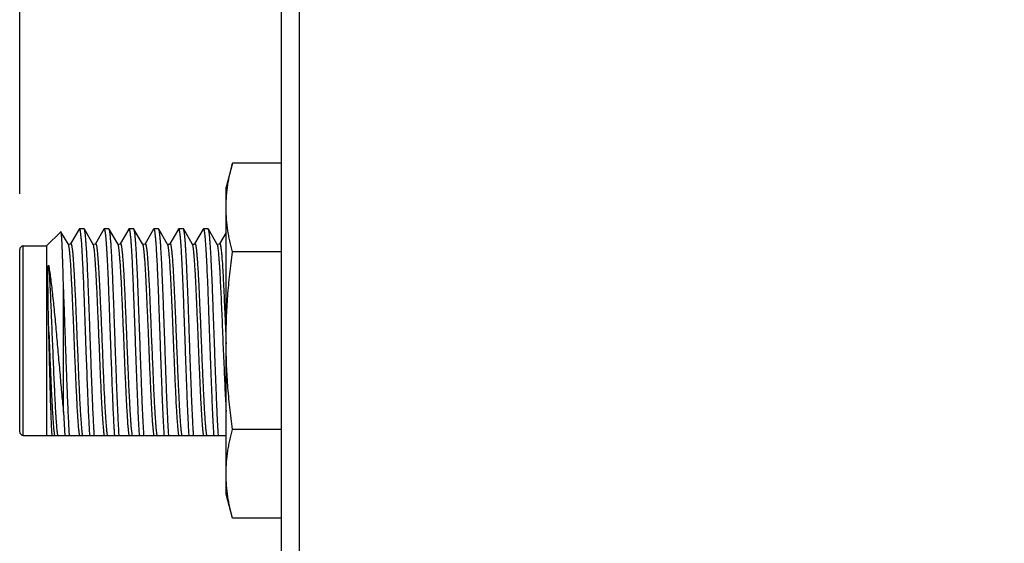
# Model space of a CAD drawing. Header units: inches. Extents: x 0 to 22, y 0 to 17.
# Tile 4 of 28: x 6.4 to 7.5, y 10.2 to 10.8. Entities that reach past the tile are written whole.
import ezdxf

# ---------------------------------------------------------------- set-up
doc = ezdxf.new("R2010")
doc.units = ezdxf.units.IN
doc.header["$LTSCALE"] = 1.21
doc.header["$MEASUREMENT"] = 0
doc.layers.get('0').update_dxf_attribs({"linetype": 'CONTINUOUS'})
doc.layers.add('DIMENSIONS', color=7, linetype='CONTINUOUS')
doc.styles.get("Standard").update_dxf_attribs({"font": 'txt', "width": 0.8})
doc.dimstyles.new('DIMSTYLE_1', dxfattribs={"dimtxt": 0.125, "dimasz": 0.18, "dimexe": 0.125, "dimexo": 0.0625, "dimgap": 0.0625, "dimtad": 0, "dimtih": 1, "dimtoh": 1, "dimzin": 4, "dimdsep": 46, "dimtxsty": 'STANDARD', "dimblk": '_FILLED', "dimblk1": '_FILLED', "dimblk2": '_FILLED', "dimcen": 0.09, "dimadec": 0, "dimazin": 0, "dimtp": 0.001, "dimtm": 0.001, "dimtfac": 1, "dimtofl": 0, "dimtmove": 0, "dimatfit": 3, "dimldrblk": '_FILLED', "dimfxl": 1, "dimtolj": 1, "dimtzin": 4, "dimarcsym": 0})

# ---------------------------------------------------------------- blocks, each defined once
blk = doc.blocks.new('_FILLED')
at = {"color": 0, "linetype": 'BYBLOCK'}
blk.add_solid([(0, 0), (-1, 0.1736), (-1, -0.1736)], dxfattribs=at)
blk = doc.blocks.new('*D1')
at = {"layer": 'DIMENSIONS', "color": 2, "linetype": 'CONTINUOUS'}
for p, q in [((6.4456, 10.5831), (6.4456, 11.9736)), ((10.7356, 11.4088), (10.7356, 11.9736)), ((6.4456, 11.8486), (8.0156, 11.8486)), ((10.7356, 11.8486), (9.1656, 11.8486))]:
    blk.add_line(p, q, dxfattribs=at)
at = {"layer": 'DIMENSIONS', "color": 2, "linetype": 'CONTINUOUS', "xscale": 0.18, "yscale": 0.18, "zscale": 0.18, "rotation": 180}
blk.add_blockref('_FILLED', (6.4456, 11.8486), dxfattribs=at)
at = {"layer": 'DIMENSIONS', "color": 2, "linetype": 'CONTINUOUS', "xscale": 0.18, "yscale": 0.18, "zscale": 0.18}
blk.add_blockref('_FILLED', (10.7356, 11.8486), dxfattribs=at)
at = {"layer": 'DIMENSIONS', "color": 2, "linetype": 'CONTINUOUS', "insert": (8.5906, 11.9111), "char_height": 0.125, "width": 1.025, "attachment_point": 2, "line_spacing_factor": 0.9}
blk.add_mtext('4.29{\\Ftxt.shx;\\W1.000000;\\H0.125000; }[109]', dxfattribs=at)

msp = doc.modelspace()

# ---------------------------------------------------------------- linework, layer by layer
at = {"color": 7, "linetype": 'CONTINUOUS'}
for p, q in [((6.7387, 6.4098), (6.7387, 11.2213)), ((6.6837, 10.6172), (6.6766, 10.5906)), ((6.7382, 10.6172), (6.6837, 10.6172)), ((6.6766, 10.2466), (6.6766, 10.5906)), ((6.4756, 10.5246), (6.4916, 10.5406)), ((6.4918, 10.5405), (6.4916, 10.5406)), ((6.4997, 10.5269), (6.4918, 10.5405)), ((6.5121, 10.5433), (6.5026, 10.5269)), ((6.5121, 10.5433), (6.5124, 10.5436)), ((6.5177, 10.5436), (6.5124, 10.5436)), ((6.518, 10.5433), (6.5177, 10.5436)), ((6.5275, 10.5269), (6.518, 10.5433)), ((6.5399, 10.5433), (6.5303, 10.5269)), ((6.5399, 10.5433), (6.5401, 10.5436)), ((6.5455, 10.5436), (6.5401, 10.5436)), ((6.5457, 10.5433), (6.5455, 10.5436)), ((6.5553, 10.5269), (6.5457, 10.5433)), ((6.5676, 10.5433), (6.5581, 10.5269)), ((6.5676, 10.5433), (6.5679, 10.5436)), ((6.5732, 10.5436), (6.5679, 10.5436)), ((6.5735, 10.5433), (6.5732, 10.5436)), ((6.583, 10.5269), (6.5735, 10.5433)), ((6.5954, 10.5433), (6.5859, 10.5269)), ((6.5954, 10.5433), (6.5957, 10.5436)), ((6.601, 10.5436), (6.5957, 10.5436)), ((6.6013, 10.5433), (6.601, 10.5436)), ((6.6108, 10.5269), (6.6013, 10.5433)), ((6.6232, 10.5433), (6.6136, 10.5269)), ((6.6232, 10.5433), (6.6234, 10.5436)), ((6.6288, 10.5436), (6.6234, 10.5436)), ((6.6291, 10.5433), (6.6288, 10.5436)), ((6.6386, 10.5269), (6.6291, 10.5433)), ((6.6509, 10.5433), (6.6414, 10.5269)), ((6.6509, 10.5433), (6.6512, 10.5436)), ((6.6566, 10.5436), (6.6512, 10.5436)), ((6.6568, 10.5433), (6.6566, 10.5436)), ((6.6663, 10.5269), (6.6568, 10.5433)), ((6.6766, 10.5397), (6.6692, 10.5269)), ((6.4496, 10.5246), (6.4756, 10.5246)), ((6.4756, 10.5246), (6.4756, 10.3126)), ((6.4997, 10.5269), (6.4997, 10.5269)), ((6.583, 10.5269), (6.583, 10.5269)), ((6.4456, 10.3166), (6.4456, 10.5206)), ((6.7382, 10.5179), (6.6837, 10.5179)), ((6.4946, 10.3384), (6.4946, 10.4801)), ((6.5189, 10.4307), (6.5189, 10.4306)), ((6.5189, 10.4306), (6.5197, 10.4065)), ((6.5197, 10.4065), (6.5206, 10.3821)), ((6.4946, 10.3384), (6.496, 10.3122)), ((6.7382, 10.3193), (6.6837, 10.3193)), ((6.4496, 10.3126), (6.4756, 10.3126)), ((6.4756, 10.3126), (6.4759, 10.3122)), ((6.6766, 10.3122), (6.4759, 10.3122)), ((6.6837, 10.22), (6.6766, 10.2466)), ((6.7382, 10.22), (6.6837, 10.22))]:
    msp.add_line(p, q, dxfattribs=at)
at = {"color": 9, "linetype": 'CONTINUOUS'}
for p, q in [((6.7587, 6.4098), (6.7587, 11.2213)), ((6.4496, 10.3126), (6.4496, 10.5246)), ((6.4997, 10.5269), (6.4999, 10.5265)), ((6.5275, 10.5269), (6.5277, 10.5264)), ((6.5553, 10.5269), (6.5554, 10.5265)), ((6.583, 10.5269), (6.5832, 10.5265)), ((6.6108, 10.5269), (6.611, 10.5265)), ((6.6386, 10.5269), (6.6388, 10.5264)), ((6.6663, 10.5269), (6.6665, 10.5265)), ((6.6764, 10.4186), (6.6766, 10.415))]:
    msp.add_line(p, q, dxfattribs=at)
at = {"color": 7, "linetype": 'CONTINUOUS'}
for points in [[(6.5026, 10.5269), (6.5023, 10.5266), (6.501, 10.5262), (6.4999, 10.5267), (6.4997, 10.5269)], [(6.5303, 10.5269), (6.53, 10.5265), (6.5286, 10.5262), (6.5276, 10.5267), (6.5275, 10.5269)], [(6.5581, 10.5269), (6.5577, 10.5265), (6.5563, 10.5262), (6.5553, 10.5268), (6.5553, 10.5269)], [(6.5859, 10.5269), (6.5855, 10.5265), (6.5841, 10.5262), (6.5831, 10.5268), (6.583, 10.5269)], [(6.6136, 10.5269), (6.6132, 10.5264), (6.6118, 10.5262), (6.6109, 10.5268), (6.6108, 10.5269)], [(6.6414, 10.5269), (6.641, 10.5264), (6.6395, 10.5262), (6.6386, 10.5268), (6.6386, 10.5269)], [(6.6692, 10.5269), (6.6688, 10.5265), (6.6674, 10.5262), (6.6664, 10.5268), (6.6663, 10.5269)]]:
    msp.add_lwpolyline(points, dxfattribs=at)
for centre, start, end in [((6.4496, 10.5206), 90, 180), ((6.4496, 10.3166), 180, 270)]:
    msp.add_arc(centre, 0.004, start, end, dxfattribs=at)
for points, knots in [([(6.6766, 10.5675), (6.6766, 10.5696), (6.6767, 10.5738), (6.677, 10.58), (6.6776, 10.5862), (6.6784, 10.5924), (6.6795, 10.5986), (6.6811, 10.6069), (6.6826, 10.6131), (6.6837, 10.6172)], [0, 0, 0, 0, 0.123804, 0.247748, 0.371955, 0.496538, 0.621585, 0.747159, 1, 1, 1, 1]), ([(6.6837, 10.5179), (6.6826, 10.522), (6.6811, 10.5281), (6.6795, 10.5364), (6.6784, 10.5426), (6.6776, 10.5488), (6.677, 10.5551), (6.6767, 10.5613), (6.6766, 10.5655), (6.6766, 10.5675)], [0, 0, 0, 0, 0.252841, 0.378415, 0.503462, 0.628045, 0.752252, 0.876196, 1, 1, 1, 1]), ([(6.4946, 10.4801), (6.4945, 10.4843), (6.4943, 10.4905), (6.4941, 10.4986), (6.4939, 10.5042), (6.4937, 10.5094), (6.4936, 10.5143), (6.4934, 10.5189), (6.4932, 10.523), (6.4931, 10.5267), (6.4929, 10.5301), (6.4927, 10.5325), (6.4926, 10.5343), (6.4925, 10.5355), (6.4924, 10.5365), (6.4924, 10.5374), (6.4923, 10.5382), (6.4922, 10.5389), (6.4921, 10.5395), (6.492, 10.5399), (6.492, 10.5402), (6.4919, 10.5403), (6.4919, 10.5404), (6.4918, 10.5405), (6.4918, 10.5405)], [0, 0, 0, 0, 0.209423, 0.307187, 0.399761, 0.486806, 0.56799, 0.643001, 0.711531, 0.773312, 0.828098, 0.875668, 0.896689, 0.915837, 0.933093, 0.948438, 0.961863, 0.973356, 0.982909, 0.990519, 0.993599, 0.9962, 0.998329, 1, 1, 1, 1]), ([(6.5124, 10.5436), (6.5124, 10.5436), (6.5124, 10.5436), (6.5125, 10.5435), (6.5125, 10.5435), (6.5126, 10.5434), (6.5127, 10.5432), (6.5128, 10.543), (6.5129, 10.5427), (6.513, 10.5423), (6.5131, 10.5418), (6.5132, 10.5413), (6.5133, 10.5407), (6.5135, 10.5397), (6.5136, 10.5384), (6.5138, 10.5366), (6.5141, 10.5345), (6.5143, 10.5321), (6.5146, 10.5285), (6.5149, 10.5233), (6.5153, 10.5164), (6.5156, 10.5115), (6.5157, 10.5089)], [0, 0, 0, 0, 0.001526, 0.003213, 0.005183, 0.007512, 0.013415, 0.021127, 0.030732, 0.042267, 0.055754, 0.071204, 0.088616, 0.107986, 0.152565, 0.20487, 0.264813, 0.332262, 0.407062, 0.578069, 0.776305, 1, 1, 1, 1]), ([(6.5213, 10.5049), (6.5211, 10.5076), (6.5209, 10.5127), (6.5205, 10.5199), (6.5201, 10.5254), (6.5198, 10.5293), (6.5196, 10.5319), (6.5194, 10.5342), (6.5192, 10.5363), (6.519, 10.5381), (6.5188, 10.5397), (6.5186, 10.541), (6.5184, 10.5419), (6.5183, 10.5425), (6.5182, 10.5428), (6.5181, 10.5431), (6.518, 10.5433), (6.518, 10.5433)], [0, 0, 0, 0, 0.208763, 0.396247, 0.560853, 0.634115, 0.701143, 0.7618, 0.815955, 0.863491, 0.904331, 0.938409, 0.965676, 0.976758, 0.986154, 0.993885, 1, 1, 1, 1]), ([(6.5401, 10.5436), (6.5401, 10.5436), (6.5402, 10.5436), (6.5403, 10.5435), (6.5403, 10.5434), (6.5404, 10.5433), (6.5405, 10.5431), (6.5406, 10.543), (6.5406, 10.5428), (6.5407, 10.5424), (6.5409, 10.5419), (6.541, 10.5412), (6.5411, 10.5403), (6.5413, 10.5393), (6.5414, 10.5382), (6.5416, 10.537), (6.5417, 10.5356), (6.5419, 10.5336), (6.5422, 10.5307), (6.5424, 10.5269), (6.5427, 10.5227), (6.543, 10.518), (6.5433, 10.5128), (6.5436, 10.5073), (6.5439, 10.5014), (6.5443, 10.4929), (6.5447, 10.4815), (6.5453, 10.4671), (6.5459, 10.4519), (6.5464, 10.4361), (6.547, 10.42), (6.5476, 10.4039), (6.5482, 10.388), (6.5487, 10.3726), (6.5491, 10.3626), (6.5493, 10.3577)], [0, 0, 0, 0, 0.000395, 0.000864, 0.001451, 0.002181, 0.003065, 0.004111, 0.005323, 0.006702, 0.009969, 0.013919, 0.018553, 0.023869, 0.029862, 0.036527, 0.043859, 0.051853, 0.069788, 0.090256, 0.113179, 0.138457, 0.165986, 0.195652, 0.227328, 0.260881, 0.333049, 0.410943, 0.493254, 0.578592, 0.665523, 0.752584, 0.838298, 0.921251, 1, 1, 1, 1]), ([(6.5569, 10.3122), (6.5568, 10.3141), (6.5565, 10.318), (6.5562, 10.3241), (6.5559, 10.3308), (6.5554, 10.3408), (6.5548, 10.3545), (6.5541, 10.372), (6.5534, 10.3906), (6.5527, 10.4099), (6.552, 10.4295), (6.5513, 10.4488), (6.5508, 10.4645), (6.5503, 10.4765), (6.5499, 10.4851), (6.5496, 10.4932), (6.5492, 10.5008), (6.5489, 10.508), (6.5486, 10.5145), (6.5482, 10.5205), (6.5479, 10.5259), (6.5476, 10.5299), (6.5473, 10.5328), (6.5471, 10.5347), (6.547, 10.5365), (6.5468, 10.538), (6.5466, 10.5394), (6.5465, 10.5405), (6.5463, 10.5415), (6.5461, 10.5422), (6.546, 10.5427), (6.5459, 10.5429), (6.5458, 10.5431), (6.5458, 10.5433), (6.5457, 10.5433)], [0, 0, 0, 0, 0.023869, 0.050463, 0.0796, 0.111094, 0.180386, 0.256623, 0.337906, 0.422221, 0.507471, 0.591534, 0.672321, 0.710854, 0.747826, 0.783006, 0.816176, 0.847127, 0.875672, 0.901629, 0.924843, 0.945166, 0.954206, 0.96248, 0.969974, 0.976677, 0.982582, 0.987682, 0.991972, 0.995448, 0.996883, 0.998117, 0.999154, 1, 1, 1, 1]), ([(6.5679, 10.5436), (6.5679, 10.5436), (6.5679, 10.5436), (6.568, 10.5435), (6.568, 10.5435), (6.5681, 10.5434), (6.5682, 10.5433), (6.5683, 10.5431), (6.5683, 10.5429), (6.5684, 10.5426), (6.5685, 10.5423), (6.5687, 10.5418), (6.5688, 10.541), (6.569, 10.5398), (6.5692, 10.5385), (6.5693, 10.537), (6.5695, 10.5353), (6.5697, 10.5334), (6.5699, 10.5313), (6.5701, 10.5282), (6.5704, 10.5238), (6.5708, 10.5181), (6.5711, 10.5117), (6.5715, 10.5047), (6.5718, 10.4971), (6.5722, 10.489), (6.5725, 10.4805), (6.573, 10.4683), (6.5736, 10.4524), (6.5743, 10.4328), (6.575, 10.4128), (6.5757, 10.3929), (6.5764, 10.3737), (6.5772, 10.3557), (6.5778, 10.3417), (6.5782, 10.3313), (6.5786, 10.3244), (6.579, 10.3181), (6.5792, 10.3141), (6.5793, 10.3122)], [0, 0, 0, 0, 0.000195, 0.000404, 0.000641, 0.000914, 0.001587, 0.002449, 0.003512, 0.004781, 0.00626, 0.007951, 0.011971, 0.016842, 0.022558, 0.029114, 0.0365, 0.044708, 0.053721, 0.063528, 0.085457, 0.110354, 0.138058, 0.168391, 0.201153, 0.236134, 0.273103, 0.31182, 0.393478, 0.478982, 0.566103, 0.652568, 0.736121, 0.814588, 0.885921, 0.918321, 0.948266, 0.975558, 1, 1, 1, 1]), ([(6.5847, 10.3122), (6.5846, 10.3141), (6.5843, 10.318), (6.584, 10.3241), (6.5836, 10.3308), (6.5831, 10.3408), (6.5826, 10.3545), (6.5819, 10.372), (6.5812, 10.3906), (6.5805, 10.4099), (6.5798, 10.4295), (6.5791, 10.4488), (6.5785, 10.4645), (6.5781, 10.4765), (6.5777, 10.4851), (6.5774, 10.4932), (6.577, 10.5008), (6.5767, 10.508), (6.5763, 10.5145), (6.576, 10.5205), (6.5756, 10.5259), (6.5753, 10.5299), (6.5751, 10.5328), (6.5749, 10.5347), (6.5747, 10.5365), (6.5746, 10.538), (6.5744, 10.5394), (6.5742, 10.5405), (6.5741, 10.5415), (6.5739, 10.5422), (6.5738, 10.5427), (6.5737, 10.5429), (6.5736, 10.5431), (6.5735, 10.5433), (6.5735, 10.5433)], [0, 0, 0, 0, 0.023869, 0.050464, 0.079601, 0.111095, 0.180385, 0.256619, 0.337902, 0.422214, 0.507461, 0.591526, 0.672315, 0.710849, 0.747822, 0.783002, 0.816173, 0.847126, 0.875672, 0.90163, 0.924843, 0.945166, 0.954206, 0.962479, 0.969974, 0.976677, 0.982582, 0.987682, 0.991972, 0.995448, 0.996883, 0.998117, 0.999154, 1, 1, 1, 1]), ([(6.5957, 10.5436), (6.5957, 10.5436), (6.5957, 10.5436), (6.5958, 10.5435), (6.5958, 10.5435), (6.5959, 10.5434), (6.5959, 10.5433), (6.596, 10.5431), (6.5961, 10.5429), (6.5962, 10.5426), (6.5963, 10.5423), (6.5964, 10.5418), (6.5966, 10.541), (6.5968, 10.5398), (6.5969, 10.5385), (6.5971, 10.537), (6.5973, 10.5353), (6.5975, 10.5334), (6.5976, 10.5313), (6.5979, 10.5282), (6.5982, 10.5238), (6.5985, 10.5181), (6.5989, 10.5117), (6.5993, 10.5047), (6.5996, 10.4971), (6.6, 10.489), (6.6003, 10.4805), (6.6008, 10.4683), (6.6014, 10.4524), (6.6021, 10.4328), (6.6028, 10.4128), (6.6035, 10.3929), (6.6042, 10.3737), (6.6049, 10.3557), (6.6055, 10.3417), (6.606, 10.3313), (6.6064, 10.3244), (6.6067, 10.3181), (6.607, 10.3141), (6.6071, 10.3122)], [0, 0, 0, 0, 0.000195, 0.000404, 0.000641, 0.000914, 0.001587, 0.002449, 0.003511, 0.004781, 0.00626, 0.007951, 0.011971, 0.016842, 0.022558, 0.029114, 0.0365, 0.044707, 0.053721, 0.063527, 0.085456, 0.110353, 0.138059, 0.168392, 0.201156, 0.236138, 0.273107, 0.311825, 0.393485, 0.478991, 0.56611, 0.652572, 0.736124, 0.814589, 0.885921, 0.918321, 0.948266, 0.975558, 1, 1, 1, 1]), ([(6.6125, 10.3122), (6.6123, 10.3141), (6.6121, 10.318), (6.6117, 10.3241), (6.6114, 10.3308), (6.6109, 10.3408), (6.6103, 10.3545), (6.6096, 10.372), (6.609, 10.3906), (6.6083, 10.4099), (6.6076, 10.4295), (6.6069, 10.4488), (6.6063, 10.4645), (6.6058, 10.4765), (6.6055, 10.4851), (6.6051, 10.4932), (6.6048, 10.5008), (6.6044, 10.508), (6.6041, 10.5145), (6.6037, 10.5205), (6.6034, 10.5259), (6.6031, 10.5299), (6.6029, 10.5328), (6.6027, 10.5347), (6.6025, 10.5365), (6.6023, 10.538), (6.6022, 10.5394), (6.602, 10.5405), (6.6018, 10.5415), (6.6017, 10.5422), (6.6016, 10.5427), (6.6015, 10.5429), (6.6014, 10.5431), (6.6013, 10.5433), (6.6013, 10.5433)], [0, 0, 0, 0, 0.023869, 0.050464, 0.079602, 0.111098, 0.180391, 0.256626, 0.337909, 0.422221, 0.507468, 0.591529, 0.672317, 0.710851, 0.747823, 0.783002, 0.816172, 0.847123, 0.875669, 0.901627, 0.924841, 0.945165, 0.954205, 0.962478, 0.969973, 0.976676, 0.982582, 0.987682, 0.991972, 0.995448, 0.996883, 0.998117, 0.999154, 1, 1, 1, 1]), ([(6.6234, 10.5436), (6.6234, 10.5436), (6.6235, 10.5436), (6.6235, 10.5435), (6.6236, 10.5435), (6.6236, 10.5434), (6.6237, 10.5433), (6.6238, 10.5431), (6.6239, 10.5429), (6.624, 10.5426), (6.6241, 10.5423), (6.6242, 10.5418), (6.6243, 10.541), (6.6245, 10.5398), (6.6247, 10.5385), (6.6249, 10.537), (6.6251, 10.5353), (6.6252, 10.5334), (6.6254, 10.5313), (6.6257, 10.5282), (6.626, 10.5238), (6.6263, 10.5181), (6.6267, 10.5117), (6.627, 10.5047), (6.6274, 10.4971), (6.6277, 10.489), (6.6281, 10.4805), (6.6286, 10.4683), (6.6292, 10.4524), (6.6299, 10.4328), (6.6306, 10.4128), (6.6313, 10.3929), (6.632, 10.3737), (6.6327, 10.3557), (6.6333, 10.3417), (6.6338, 10.3313), (6.6341, 10.3244), (6.6345, 10.3181), (6.6347, 10.3141), (6.6349, 10.3122)], [0, 0, 0, 0, 0.000195, 0.000404, 0.000642, 0.000914, 0.001587, 0.002449, 0.003512, 0.004781, 0.00626, 0.007951, 0.011971, 0.016843, 0.022559, 0.029115, 0.036502, 0.044709, 0.053723, 0.063529, 0.085459, 0.110357, 0.138062, 0.168395, 0.201158, 0.236138, 0.273106, 0.311824, 0.393482, 0.478985, 0.566103, 0.652566, 0.736118, 0.814583, 0.885917, 0.918319, 0.948265, 0.975558, 1, 1, 1, 1]), ([(6.6402, 10.3122), (6.6401, 10.3141), (6.6399, 10.318), (6.6395, 10.3241), (6.6392, 10.3308), (6.6387, 10.3408), (6.6381, 10.3545), (6.6374, 10.372), (6.6367, 10.3906), (6.636, 10.4099), (6.6353, 10.4295), (6.6347, 10.4488), (6.6341, 10.4645), (6.6336, 10.4765), (6.6333, 10.4851), (6.6329, 10.4932), (6.6326, 10.5008), (6.6322, 10.508), (6.6319, 10.5145), (6.6315, 10.5205), (6.6312, 10.5259), (6.6309, 10.5299), (6.6306, 10.5328), (6.6305, 10.5347), (6.6303, 10.5365), (6.6301, 10.538), (6.6299, 10.5394), (6.6298, 10.5405), (6.6296, 10.5415), (6.6294, 10.5422), (6.6293, 10.5427), (6.6292, 10.5429), (6.6292, 10.5431), (6.6291, 10.5433), (6.6291, 10.5433)], [0, 0, 0, 0, 0.023869, 0.050463, 0.0796, 0.111094, 0.180384, 0.256619, 0.337902, 0.422217, 0.507468, 0.591534, 0.672323, 0.710856, 0.747828, 0.783007, 0.816177, 0.847129, 0.875673, 0.90163, 0.924843, 0.945167, 0.954206, 0.962479, 0.969974, 0.976678, 0.982583, 0.987682, 0.991972, 0.995449, 0.996884, 0.998118, 0.999155, 1, 1, 1, 1]), ([(6.6512, 10.5436), (6.6512, 10.5436), (6.6513, 10.5436), (6.6513, 10.5435), (6.6513, 10.5435), (6.6514, 10.5434), (6.6515, 10.5433), (6.6516, 10.5431), (6.6517, 10.5429), (6.6517, 10.5426), (6.6518, 10.5423), (6.652, 10.5418), (6.6521, 10.541), (6.6523, 10.5398), (6.6525, 10.5385), (6.6526, 10.537), (6.6528, 10.5353), (6.653, 10.5334), (6.6532, 10.5313), (6.6534, 10.5282), (6.6537, 10.5238), (6.6541, 10.5181), (6.6544, 10.5117), (6.6548, 10.5047), (6.6551, 10.4971), (6.6555, 10.489), (6.6559, 10.4805), (6.6563, 10.4683), (6.6569, 10.4524), (6.6576, 10.4328), (6.6583, 10.4128), (6.6591, 10.3929), (6.6598, 10.3737), (6.6605, 10.3557), (6.6611, 10.3417), (6.6616, 10.3313), (6.6619, 10.3244), (6.6623, 10.3181), (6.6625, 10.3141), (6.6626, 10.3122)], [0, 0, 0, 0, 0.000195, 0.000404, 0.000641, 0.000914, 0.001586, 0.002448, 0.003511, 0.00478, 0.006259, 0.00795, 0.011971, 0.016841, 0.022557, 0.029112, 0.0365, 0.044707, 0.05372, 0.063526, 0.085456, 0.110352, 0.138057, 0.168388, 0.201151, 0.236131, 0.2731, 0.311817, 0.393476, 0.478983, 0.566107, 0.652572, 0.736124, 0.81459, 0.885922, 0.918321, 0.948266, 0.975558, 1, 1, 1, 1]), ([(6.668, 10.3122), (6.6679, 10.3141), (6.6676, 10.318), (6.6673, 10.3241), (6.6669, 10.3308), (6.6665, 10.3408), (6.6659, 10.3545), (6.6652, 10.372), (6.6645, 10.3906), (6.6638, 10.4099), (6.6631, 10.4295), (6.6624, 10.4488), (6.6618, 10.4645), (6.6614, 10.4765), (6.661, 10.4851), (6.6607, 10.4932), (6.6603, 10.5008), (6.66, 10.508), (6.6596, 10.5145), (6.6593, 10.5205), (6.6589, 10.5259), (6.6586, 10.5299), (6.6584, 10.5328), (6.6582, 10.5347), (6.6581, 10.5365), (6.6579, 10.538), (6.6577, 10.5394), (6.6575, 10.5405), (6.6574, 10.5415), (6.6572, 10.5422), (6.6571, 10.5427), (6.657, 10.5429), (6.6569, 10.5431), (6.6569, 10.5433), (6.6568, 10.5433)], [0, 0, 0, 0, 0.023869, 0.050463, 0.0796, 0.111094, 0.180384, 0.256618, 0.3379, 0.422213, 0.507459, 0.591521, 0.672309, 0.710844, 0.747816, 0.782997, 0.816169, 0.847123, 0.87567, 0.901628, 0.924843, 0.945167, 0.954206, 0.96248, 0.969974, 0.976677, 0.982582, 0.987683, 0.991972, 0.995448, 0.996883, 0.998117, 0.999155, 1, 1, 1, 1]), ([(6.6766, 10.4186), (6.6766, 10.4227), (6.6767, 10.431), (6.677, 10.4435), (6.6776, 10.4559), (6.6787, 10.4725), (6.6806, 10.4932), (6.6826, 10.5096), (6.6837, 10.5179)], [0, 0, 0, 0, 0.125001, 0.250005, 0.375007, 0.500009, 0.750004, 1, 1, 1, 1]), ([(6.4782, 10.4283), (6.4781, 10.4319), (6.478, 10.4374), (6.4778, 10.4447), (6.4777, 10.45), (6.4776, 10.4553), (6.4775, 10.4604), (6.4774, 10.4655), (6.4773, 10.4704), (6.4773, 10.4744), (6.4773, 10.4775), (6.4772, 10.4798), (6.4772, 10.4821), (6.4772, 10.4843), (6.4772, 10.4865), (6.4772, 10.4886), (6.4772, 10.4907), (6.4772, 10.4924), (6.4772, 10.4938), (6.4772, 10.4948), (6.4772, 10.4958), (6.4773, 10.4968), (6.4773, 10.4976), (6.4773, 10.4982), (6.4773, 10.4987), (6.4773, 10.4992), (6.4774, 10.4997), (6.4774, 10.5001), (6.4774, 10.5005), (6.4774, 10.5008), (6.4775, 10.5011), (6.4775, 10.5013), (6.4775, 10.5016), (6.4775, 10.5018), (6.4775, 10.5019), (6.4776, 10.502), (6.4776, 10.5022), (6.4776, 10.5023), (6.4776, 10.5024), (6.4776, 10.5025), (6.4777, 10.5026), (6.4777, 10.5027), (6.4777, 10.5027), (6.4777, 10.5028), (6.4778, 10.5029), (6.4778, 10.5029), (6.4778, 10.5029), (6.4778, 10.5029), (6.4778, 10.5029), (6.4779, 10.5029), (6.4779, 10.5029), (6.4779, 10.5029), (6.4779, 10.5028), (6.4779, 10.5028), (6.478, 10.5027), (6.478, 10.5026), (6.478, 10.5026), (6.4781, 10.5025), (6.4781, 10.5023), (6.4781, 10.5022), (6.4782, 10.502), (6.4782, 10.5019), (6.4782, 10.5018)], [0, 0, 0, 0, 0.144848, 0.216193, 0.286579, 0.35583, 0.423771, 0.490234, 0.555056, 0.618081, 0.648874, 0.679165, 0.708938, 0.738179, 0.766878, 0.795024, 0.822613, 0.849644, 0.862951, 0.876123, 0.889162, 0.902074, 0.914866, 0.921221, 0.927552, 0.933862, 0.940154, 0.946436, 0.952716, 0.95586, 0.959009, 0.962167, 0.96534, 0.968534, 0.970142, 0.971762, 0.973396, 0.975048, 0.976727, 0.978445, 0.979327, 0.980232, 0.981172, 0.982163, 0.982713, 0.983317, 0.983604, 0.983855, 0.984209, 0.984481, 0.98475, 0.985259, 0.985791, 0.98634, 0.987474, 0.988646, 0.989846, 0.991067, 0.992306, 0.994827, 0.997395, 1, 1, 1, 1]), ([(6.4782, 10.5018), (6.4784, 10.5007), (6.4788, 10.4983), (6.4795, 10.4934), (6.4804, 10.4866), (6.4815, 10.4779), (6.4825, 10.4685), (6.4836, 10.4584), (6.4846, 10.4479), (6.4857, 10.4369), (6.487, 10.4219), (6.4887, 10.4029), (6.4907, 10.3804), (6.4923, 10.3622), (6.4936, 10.3483), (6.4943, 10.3416), (6.4946, 10.3384)], [0, 0, 0, 0, 0.020818, 0.043103, 0.091767, 0.145389, 0.203377, 0.265099, 0.32989, 0.397075, 0.465973, 0.606191, 0.745212, 0.877999, 0.940632, 1, 1, 1, 1]), ([(6.5157, 10.5089), (6.5159, 10.5062), (6.5161, 10.5006), (6.5167, 10.4887), (6.5173, 10.4726), (6.5181, 10.4521), (6.5186, 10.438), (6.5189, 10.4307)], [0, 0, 0, 0, 0.102607, 0.213486, 0.456505, 0.721444, 1, 1, 1, 1]), ([(6.5269, 10.3577), (6.5267, 10.3637), (6.5262, 10.3761), (6.5255, 10.3951), (6.5248, 10.4146), (6.5241, 10.4343), (6.5234, 10.4535), (6.5227, 10.4719), (6.522, 10.4889), (6.5215, 10.4998), (6.5213, 10.5049)], [0, 0, 0, 0, 0.122555, 0.252436, 0.386359, 0.520967, 0.652867, 0.778745, 0.895432, 1, 1, 1, 1]), ([(6.5014, 10.3122), (6.5012, 10.3145), (6.5009, 10.3193), (6.5005, 10.327), (6.5001, 10.3355), (6.4997, 10.3447), (6.4992, 10.3547), (6.4987, 10.369), (6.498, 10.3879), (6.4971, 10.4112), (6.4963, 10.4348), (6.4955, 10.4577), (6.4949, 10.4728), (6.4946, 10.4801)], [0, 0, 0, 0, 0.040364, 0.086168, 0.136961, 0.192288, 0.251651, 0.314507, 0.448366, 0.588985, 0.731241, 0.869929, 1, 1, 1, 1]), ([(6.4819, 10.3122), (6.4818, 10.3134), (6.4817, 10.316), (6.4814, 10.3202), (6.4812, 10.3251), (6.481, 10.3306), (6.4808, 10.3366), (6.4804, 10.3458), (6.48, 10.3584), (6.4796, 10.3746), (6.4791, 10.3919), (6.4787, 10.41), (6.4783, 10.4222), (6.4782, 10.4283)], [0, 0, 0, 0, 0.030471, 0.066844, 0.108868, 0.156266, 0.208745, 0.265949, 0.39298, 0.533921, 0.684906, 0.841737, 1, 1, 1, 1]), ([(6.6837, 10.3193), (6.6826, 10.3275), (6.6806, 10.344), (6.6787, 10.3647), (6.6776, 10.3812), (6.677, 10.3937), (6.6767, 10.4061), (6.6766, 10.4144), (6.6766, 10.4186)], [0, 0, 0, 0, 0.249996, 0.499991, 0.624993, 0.749995, 0.874999, 1, 1, 1, 1]), ([(6.5206, 10.3821), (6.5209, 10.3752), (6.5214, 10.3619), (6.522, 10.3457), (6.5226, 10.3339), (6.523, 10.326), (6.5234, 10.3189), (6.5236, 10.3144), (6.5238, 10.3122)], [0, 0, 0, 0, 0.298306, 0.570073, 0.693205, 0.806511, 0.909077, 1, 1, 1, 1]), ([(6.5291, 10.3122), (6.529, 10.3137), (6.5288, 10.3168), (6.5285, 10.3234), (6.528, 10.3327), (6.5274, 10.3448), (6.5271, 10.3533), (6.5269, 10.3577)], [0, 0, 0, 0, 0.096607, 0.202313, 0.439052, 0.706419, 1, 1, 1, 1]), ([(6.5493, 10.3577), (6.5495, 10.3533), (6.5498, 10.3448), (6.5504, 10.3327), (6.5509, 10.3234), (6.5513, 10.3168), (6.5515, 10.3137), (6.5516, 10.3122)], [0, 0, 0, 0, 0.293581, 0.560948, 0.797687, 0.903393, 1, 1, 1, 1]), ([(6.6766, 10.2696), (6.6766, 10.2717), (6.6767, 10.2758), (6.677, 10.2821), (6.6776, 10.2883), (6.6784, 10.2945), (6.6795, 10.3007), (6.6811, 10.309), (6.6826, 10.3152), (6.6837, 10.3193)], [0, 0, 0, 0, 0.123804, 0.247748, 0.371955, 0.496538, 0.621585, 0.747159, 1, 1, 1, 1]), ([(6.6837, 10.22), (6.6826, 10.2241), (6.6811, 10.2302), (6.6795, 10.2385), (6.6784, 10.2447), (6.6776, 10.2509), (6.677, 10.2572), (6.6767, 10.2634), (6.6766, 10.2675), (6.6766, 10.2696)], [0, 0, 0, 0, 0.252841, 0.378415, 0.503462, 0.628045, 0.752252, 0.876196, 1, 1, 1, 1])]:
    msp.add_open_spline(points, degree=3, knots=knots, dxfattribs=at)
at = {"color": 9, "linetype": 'CONTINUOUS'}
for points, knots in [([(6.4999, 10.5265), (6.4999, 10.5264), (6.5, 10.5262), (6.5002, 10.5257), (6.5003, 10.5249), (6.5005, 10.5238), (6.5007, 10.5226), (6.5009, 10.5211), (6.5012, 10.5188), (6.5015, 10.5153), (6.5019, 10.5107), (6.5023, 10.5053), (6.5027, 10.4992), (6.503, 10.4926), (6.5034, 10.4853), (6.5038, 10.4775), (6.5042, 10.4693), (6.5047, 10.4576), (6.5054, 10.4423), (6.5062, 10.4235), (6.5069, 10.4046), (6.5077, 10.3861), (6.5083, 10.3712), (6.5089, 10.3599), (6.5093, 10.3521), (6.5096, 10.3449), (6.51, 10.3382), (6.5104, 10.3321), (6.5108, 10.3267), (6.5112, 10.322), (6.5115, 10.3185), (6.5118, 10.3161), (6.512, 10.3147), (6.5122, 10.3134), (6.5123, 10.3126), (6.5124, 10.3122)], [0, 0, 0, 0, 0.001449, 0.003132, 0.007204, 0.012221, 0.01818, 0.025075, 0.032893, 0.051243, 0.0731, 0.098293, 0.126636, 0.157904, 0.191861, 0.228239, 0.26676, 0.307122, 0.392106, 0.480556, 0.569727, 0.656852, 0.739227, 0.777826, 0.814297, 0.848354, 0.879737, 0.9082, 0.933525, 0.955516, 0.974012, 0.981905, 0.988875, 0.99491, 1, 1, 1, 1]), ([(6.5026, 10.5269), (6.5026, 10.5269), (6.5026, 10.527), (6.5027, 10.5271), (6.5028, 10.5271), (6.5028, 10.5271), (6.5029, 10.5272), (6.5029, 10.5271), (6.503, 10.5271), (6.503, 10.5271), (6.5031, 10.527), (6.5032, 10.5269), (6.5033, 10.5267), (6.5034, 10.5264), (6.5035, 10.5261), (6.5036, 10.5257), (6.5037, 10.5252), (6.5039, 10.5245), (6.504, 10.5235), (6.5042, 10.5221), (6.5044, 10.5204), (6.5047, 10.5185), (6.5049, 10.5164), (6.5051, 10.5141), (6.5053, 10.5116), (6.5056, 10.5078), (6.5059, 10.5027), (6.5063, 10.4959), (6.5067, 10.4884), (6.5071, 10.4804), (6.5076, 10.4717), (6.508, 10.4627), (6.5084, 10.4532), (6.5088, 10.4434), (6.5092, 10.4334), (6.5096, 10.4233), (6.5102, 10.4098), (6.5109, 10.3932), (6.5115, 10.377), (6.5121, 10.3647), (6.5125, 10.3561), (6.5129, 10.3481), (6.5133, 10.3407), (6.5138, 10.334), (6.5142, 10.328), (6.5145, 10.3235), (6.5148, 10.3204), (6.515, 10.3183), (6.5152, 10.3165), (6.5154, 10.3149), (6.5156, 10.3135), (6.5158, 10.3126), (6.5159, 10.3122)], [0, 0, 0, 0, 0.000842, 0.001183, 0.001479, 0.001741, 0.001984, 0.002227, 0.002489, 0.002786, 0.003128, 0.003972, 0.005056, 0.006394, 0.007992, 0.009853, 0.011981, 0.014374, 0.019958, 0.026604, 0.034299, 0.043027, 0.052771, 0.063514, 0.075231, 0.087895, 0.11596, 0.147463, 0.18213, 0.219656, 0.259711, 0.301943, 0.34598, 0.391434, 0.437905, 0.484982, 0.532252, 0.625705, 0.714976, 0.757054, 0.796928, 0.834245, 0.86868, 0.899929, 0.927719, 0.951807, 0.962397, 0.97199, 0.980562, 0.988097, 0.994581, 1, 1, 1, 1]), ([(6.5277, 10.5264), (6.5277, 10.5263), (6.5278, 10.5259), (6.528, 10.5254), (6.5281, 10.5248), (6.5283, 10.5237), (6.5285, 10.5222), (6.5288, 10.52), (6.5291, 10.5174), (6.5293, 10.5145), (6.5296, 10.5112), (6.5299, 10.5076), (6.5301, 10.5037), (6.5305, 10.4978), (6.531, 10.4897), (6.5315, 10.4792), (6.5321, 10.4678), (6.5326, 10.4556), (6.5331, 10.4429), (6.5337, 10.4299), (6.5344, 10.4123), (6.5351, 10.3949), (6.5358, 10.3779), (6.5362, 10.3697), (6.5364, 10.3657)], [0, 0, 0, 0, 0.002852, 0.006308, 0.010372, 0.015043, 0.026204, 0.039767, 0.055683, 0.0739, 0.094353, 0.116965, 0.141654, 0.168329, 0.227228, 0.292786, 0.36402, 0.439862, 0.519177, 0.600774, 0.683431, 0.846957, 0.925401, 1, 1, 1, 1]), ([(6.5303, 10.5269), (6.5304, 10.5269), (6.5304, 10.527), (6.5305, 10.5271), (6.5306, 10.5271), (6.5306, 10.5272), (6.5307, 10.5271), (6.5308, 10.5271), (6.5309, 10.527), (6.5309, 10.5269), (6.531, 10.5268), (6.5311, 10.5266), (6.5312, 10.5264), (6.5313, 10.5261), (6.5314, 10.5256), (6.5315, 10.525), (6.5317, 10.5242), (6.5318, 10.5233), (6.532, 10.5223), (6.5321, 10.5212), (6.5323, 10.5199), (6.5325, 10.518), (6.5327, 10.5154), (6.533, 10.5119), (6.5333, 10.508), (6.5336, 10.5036), (6.5339, 10.4989), (6.5342, 10.4939), (6.5345, 10.4885), (6.5348, 10.4828), (6.5351, 10.4767), (6.5354, 10.4705), (6.5358, 10.4617), (6.5363, 10.4502), (6.5369, 10.4361), (6.5375, 10.4217), (6.5381, 10.4072), (6.5386, 10.3929), (6.5392, 10.3791), (6.5396, 10.3701), (6.5398, 10.3657)], [0, 0, 0, 0, 0.000832, 0.001515, 0.002072, 0.002547, 0.003008, 0.003527, 0.004158, 0.004931, 0.005863, 0.006962, 0.008235, 0.009684, 0.013119, 0.017277, 0.022157, 0.02776, 0.034082, 0.04112, 0.048865, 0.057309, 0.07626, 0.097896, 0.122118, 0.148821, 0.177887, 0.209184, 0.242574, 0.277906, 0.31502, 0.353753, 0.393927, 0.477875, 0.565352, 0.654788, 0.744574, 0.833082, 0.918756, 1, 1, 1, 1]), ([(6.5554, 10.5265), (6.5555, 10.5264), (6.5556, 10.5262), (6.5557, 10.5257), (6.5559, 10.5249), (6.5561, 10.5239), (6.5562, 10.5226), (6.5564, 10.5211), (6.5567, 10.5188), (6.557, 10.5154), (6.5574, 10.5107), (6.5578, 10.5053), (6.5582, 10.4993), (6.5586, 10.4926), (6.559, 10.4853), (6.5594, 10.4775), (6.5597, 10.4693), (6.5603, 10.4576), (6.5609, 10.4423), (6.5617, 10.4235), (6.5625, 10.4046), (6.5632, 10.3861), (6.5639, 10.3712), (6.5644, 10.3599), (6.5648, 10.3521), (6.5652, 10.3449), (6.5656, 10.3382), (6.566, 10.3321), (6.5663, 10.3267), (6.5667, 10.322), (6.5671, 10.3185), (6.5673, 10.3161), (6.5675, 10.3147), (6.5677, 10.3134), (6.5679, 10.3126), (6.5679, 10.3122)], [0, 0, 0, 0, 0.001447, 0.003128, 0.007196, 0.012208, 0.018164, 0.025056, 0.03287, 0.051214, 0.073064, 0.098253, 0.126592, 0.157857, 0.191811, 0.228188, 0.266708, 0.30707, 0.392056, 0.48051, 0.569687, 0.656819, 0.739201, 0.777804, 0.814279, 0.848339, 0.879726, 0.908191, 0.933519, 0.955512, 0.97401, 0.981903, 0.988874, 0.99491, 1, 1, 1, 1]), ([(6.5581, 10.5269), (6.5581, 10.5269), (6.5582, 10.527), (6.5583, 10.5271), (6.5583, 10.5271), (6.5584, 10.5271), (6.5584, 10.5272), (6.5585, 10.5271), (6.5585, 10.5271), (6.5586, 10.5271), (6.5587, 10.527), (6.5587, 10.5269), (6.5588, 10.5267), (6.5589, 10.5264), (6.559, 10.5261), (6.5592, 10.5257), (6.5593, 10.5252), (6.5594, 10.5245), (6.5596, 10.5235), (6.5598, 10.522), (6.56, 10.5204), (6.5602, 10.5185), (6.5604, 10.5164), (6.5606, 10.5141), (6.5608, 10.5116), (6.5611, 10.5078), (6.5615, 10.5026), (6.5619, 10.4959), (6.5623, 10.4884), (6.5627, 10.4803), (6.5631, 10.4717), (6.5635, 10.4626), (6.5639, 10.4532), (6.5643, 10.4434), (6.5648, 10.4334), (6.5652, 10.4233), (6.5657, 10.4098), (6.5664, 10.3932), (6.5671, 10.377), (6.5676, 10.3647), (6.5681, 10.3561), (6.5685, 10.3481), (6.5689, 10.3407), (6.5693, 10.334), (6.5697, 10.328), (6.5701, 10.3235), (6.5703, 10.3204), (6.5706, 10.3183), (6.5708, 10.3165), (6.571, 10.3149), (6.5712, 10.3135), (6.5713, 10.3126), (6.5714, 10.3122)], [0, 0, 0, 0, 0.000842, 0.001182, 0.001478, 0.001739, 0.001982, 0.002225, 0.002487, 0.002784, 0.003127, 0.003972, 0.005057, 0.006395, 0.007994, 0.009857, 0.011985, 0.014379, 0.019965, 0.026612, 0.034308, 0.043038, 0.052784, 0.063528, 0.075246, 0.087911, 0.115978, 0.147482, 0.182151, 0.219677, 0.259733, 0.301964, 0.346001, 0.391454, 0.437924, 0.485001, 0.53227, 0.62572, 0.714988, 0.757064, 0.796936, 0.834252, 0.868685, 0.899933, 0.927722, 0.951808, 0.962399, 0.971991, 0.980563, 0.988098, 0.994581, 1, 1, 1, 1]), ([(6.5832, 10.5265), (6.5833, 10.5264), (6.5833, 10.5262), (6.5835, 10.5257), (6.5836, 10.5249), (6.5838, 10.5239), (6.584, 10.5226), (6.5842, 10.5211), (6.5845, 10.5188), (6.5848, 10.5154), (6.5852, 10.5107), (6.5856, 10.5053), (6.586, 10.4993), (6.5864, 10.4926), (6.5867, 10.4853), (6.5871, 10.4775), (6.5875, 10.4693), (6.588, 10.4576), (6.5887, 10.4423), (6.5895, 10.4235), (6.5902, 10.4046), (6.591, 10.3861), (6.5917, 10.3712), (6.5922, 10.3599), (6.5926, 10.3521), (6.593, 10.3449), (6.5933, 10.3382), (6.5937, 10.3321), (6.5941, 10.3267), (6.5945, 10.322), (6.5948, 10.3185), (6.5951, 10.3161), (6.5953, 10.3147), (6.5955, 10.3134), (6.5956, 10.3126), (6.5957, 10.3122)], [0, 0, 0, 0, 0.001447, 0.003128, 0.007196, 0.012208, 0.018164, 0.025056, 0.03287, 0.051214, 0.073064, 0.098253, 0.126592, 0.157857, 0.191811, 0.228188, 0.266708, 0.30707, 0.392056, 0.48051, 0.569687, 0.656819, 0.739201, 0.777804, 0.814279, 0.848339, 0.879726, 0.908191, 0.933519, 0.955512, 0.97401, 0.981903, 0.988874, 0.99491, 1, 1, 1, 1]), ([(6.5859, 10.5269), (6.5859, 10.5269), (6.586, 10.527), (6.586, 10.5271), (6.5861, 10.5271), (6.5861, 10.5271), (6.5862, 10.5272), (6.5862, 10.5271), (6.5863, 10.5271), (6.5863, 10.5271), (6.5864, 10.527), (6.5865, 10.5269), (6.5866, 10.5267), (6.5867, 10.5264), (6.5868, 10.5261), (6.5869, 10.5257), (6.587, 10.5252), (6.5872, 10.5245), (6.5873, 10.5235), (6.5876, 10.522), (6.5878, 10.5204), (6.588, 10.5185), (6.5882, 10.5164), (6.5884, 10.5141), (6.5886, 10.5116), (6.5889, 10.5078), (6.5892, 10.5026), (6.5896, 10.4959), (6.59, 10.4884), (6.5905, 10.4803), (6.5909, 10.4717), (6.5913, 10.4626), (6.5917, 10.4532), (6.5921, 10.4434), (6.5925, 10.4334), (6.5929, 10.4233), (6.5935, 10.4098), (6.5942, 10.3932), (6.5949, 10.377), (6.5954, 10.3647), (6.5958, 10.3561), (6.5962, 10.3481), (6.5967, 10.3407), (6.5971, 10.334), (6.5975, 10.328), (6.5978, 10.3235), (6.5981, 10.3204), (6.5983, 10.3183), (6.5985, 10.3165), (6.5987, 10.3149), (6.5989, 10.3135), (6.5991, 10.3126), (6.5992, 10.3122)], [0, 0, 0, 0, 0.000842, 0.001182, 0.001478, 0.001739, 0.001982, 0.002225, 0.002487, 0.002784, 0.003127, 0.003972, 0.005057, 0.006395, 0.007994, 0.009857, 0.011985, 0.014379, 0.019965, 0.026612, 0.034308, 0.043038, 0.052784, 0.063528, 0.075246, 0.087911, 0.115978, 0.147482, 0.182151, 0.219677, 0.259733, 0.301964, 0.346001, 0.391454, 0.437924, 0.485001, 0.53227, 0.62572, 0.714988, 0.757064, 0.796936, 0.834252, 0.868685, 0.899933, 0.927722, 0.951808, 0.962399, 0.971991, 0.980563, 0.988098, 0.994581, 1, 1, 1, 1]), ([(6.611, 10.5265), (6.611, 10.5264), (6.6111, 10.5262), (6.6112, 10.5257), (6.6114, 10.5249), (6.6116, 10.5239), (6.6118, 10.5226), (6.612, 10.5211), (6.6122, 10.5188), (6.6126, 10.5154), (6.613, 10.5107), (6.6134, 10.5053), (6.6137, 10.4993), (6.6141, 10.4926), (6.6145, 10.4853), (6.6149, 10.4775), (6.6153, 10.4693), (6.6158, 10.4576), (6.6165, 10.4423), (6.6172, 10.4235), (6.618, 10.4046), (6.6188, 10.3861), (6.6194, 10.3712), (6.62, 10.36), (6.6203, 10.3522), (6.6207, 10.3449), (6.6211, 10.3382), (6.6215, 10.3321), (6.6219, 10.3267), (6.6223, 10.322), (6.6226, 10.3185), (6.6229, 10.3161), (6.6231, 10.3147), (6.6233, 10.3134), (6.6234, 10.3126), (6.6235, 10.3122)], [0, 0, 0, 0, 0.001446, 0.003126, 0.007191, 0.012201, 0.018154, 0.025044, 0.032856, 0.051196, 0.073043, 0.09823, 0.126565, 0.157829, 0.191782, 0.228158, 0.266677, 0.307039, 0.392026, 0.480483, 0.569663, 0.656799, 0.739186, 0.777791, 0.814268, 0.848331, 0.879719, 0.908186, 0.933515, 0.955509, 0.974008, 0.981902, 0.988873, 0.99491, 1, 1, 1, 1]), ([(6.6136, 10.5269), (6.6137, 10.5269), (6.6137, 10.527), (6.6138, 10.5271), (6.6139, 10.5271), (6.6139, 10.5271), (6.614, 10.5272), (6.614, 10.5271), (6.6141, 10.5271), (6.6141, 10.5271), (6.6142, 10.527), (6.6143, 10.5269), (6.6144, 10.5267), (6.6145, 10.5264), (6.6146, 10.5261), (6.6147, 10.5257), (6.6148, 10.5252), (6.6149, 10.5245), (6.6151, 10.5235), (6.6153, 10.522), (6.6155, 10.5204), (6.6157, 10.5185), (6.6159, 10.5164), (6.6161, 10.5141), (6.6164, 10.5116), (6.6166, 10.5078), (6.617, 10.5026), (6.6174, 10.4959), (6.6178, 10.4884), (6.6182, 10.4803), (6.6186, 10.4717), (6.6191, 10.4626), (6.6195, 10.4531), (6.6199, 10.4434), (6.6203, 10.4334), (6.6207, 10.4232), (6.6213, 10.4097), (6.6219, 10.3932), (6.6226, 10.377), (6.6232, 10.3647), (6.6236, 10.3561), (6.624, 10.3481), (6.6244, 10.3407), (6.6248, 10.334), (6.6252, 10.328), (6.6256, 10.3235), (6.6259, 10.3204), (6.6261, 10.3183), (6.6263, 10.3165), (6.6265, 10.3149), (6.6267, 10.3135), (6.6269, 10.3126), (6.6269, 10.3122)], [0, 0, 0, 0, 0.000838, 0.001177, 0.001471, 0.001732, 0.001974, 0.002217, 0.002481, 0.002779, 0.003123, 0.003971, 0.00506, 0.006402, 0.008005, 0.009871, 0.012003, 0.014401, 0.019994, 0.026648, 0.03435, 0.043086, 0.052838, 0.063587, 0.07531, 0.08798, 0.116055, 0.147565, 0.182239, 0.219768, 0.259826, 0.302057, 0.346093, 0.391544, 0.438011, 0.485083, 0.532346, 0.625784, 0.715038, 0.757107, 0.796972, 0.834281, 0.868708, 0.89995, 0.927734, 0.951816, 0.962405, 0.971995, 0.980565, 0.988099, 0.994582, 1, 1, 1, 1]), ([(6.6388, 10.5264), (6.6388, 10.5263), (6.6389, 10.5261), (6.639, 10.5256), (6.6392, 10.5248), (6.6394, 10.5238), (6.6396, 10.5225), (6.6398, 10.521), (6.64, 10.5186), (6.6404, 10.5152), (6.6407, 10.5105), (6.6411, 10.5051), (6.6415, 10.4991), (6.6419, 10.4924), (6.6423, 10.4851), (6.6428, 10.4744), (6.6435, 10.4601), (6.6442, 10.4421), (6.645, 10.4233), (6.6458, 10.4044), (6.6465, 10.386), (6.6472, 10.3711), (6.6477, 10.3599), (6.6481, 10.3521), (6.6485, 10.3448), (6.6489, 10.3381), (6.6493, 10.332), (6.6497, 10.3266), (6.65, 10.322), (6.6504, 10.3185), (6.6506, 10.3161), (6.6508, 10.3147), (6.651, 10.3134), (6.6512, 10.3126), (6.6512, 10.3122)], [0, 0, 0, 0, 0.001481, 0.003196, 0.007329, 0.012408, 0.018427, 0.025377, 0.033248, 0.051697, 0.073638, 0.098907, 0.127309, 0.158627, 0.192619, 0.229022, 0.307918, 0.392875, 0.481262, 0.570345, 0.657363, 0.739623, 0.778165, 0.81458, 0.848584, 0.879917, 0.908334, 0.933619, 0.955575, 0.974045, 0.981926, 0.988887, 0.994915, 1, 1, 1, 1]), ([(6.6414, 10.5269), (6.6414, 10.5269), (6.6415, 10.527), (6.6416, 10.5271), (6.6416, 10.5271), (6.6417, 10.5271), (6.6417, 10.5272), (6.6418, 10.5271), (6.6418, 10.5271), (6.6419, 10.5271), (6.642, 10.527), (6.6421, 10.5269), (6.6422, 10.5267), (6.6423, 10.5264), (6.6424, 10.5261), (6.6425, 10.5257), (6.6426, 10.5252), (6.6427, 10.5245), (6.6429, 10.5235), (6.6431, 10.522), (6.6433, 10.5204), (6.6435, 10.5185), (6.6437, 10.5164), (6.6439, 10.5141), (6.6441, 10.5116), (6.6444, 10.5078), (6.6448, 10.5026), (6.6452, 10.4958), (6.6456, 10.4884), (6.646, 10.4803), (6.6464, 10.4717), (6.6468, 10.4626), (6.6472, 10.4531), (6.6477, 10.4434), (6.6481, 10.4334), (6.6485, 10.4232), (6.649, 10.4097), (6.6497, 10.3932), (6.6504, 10.377), (6.651, 10.3647), (6.6514, 10.3561), (6.6518, 10.3481), (6.6522, 10.3407), (6.6526, 10.334), (6.653, 10.328), (6.6534, 10.3235), (6.6537, 10.3204), (6.6539, 10.3183), (6.6541, 10.3165), (6.6543, 10.3149), (6.6545, 10.3135), (6.6546, 10.3126), (6.6547, 10.3122)], [0, 0, 0, 0, 0.000837, 0.001176, 0.001471, 0.001731, 0.001973, 0.002217, 0.00248, 0.002779, 0.003123, 0.003973, 0.005063, 0.006406, 0.008009, 0.009875, 0.012007, 0.014405, 0.020001, 0.026657, 0.03436, 0.043096, 0.05285, 0.063601, 0.075323, 0.087994, 0.116071, 0.147582, 0.182257, 0.219786, 0.259844, 0.302076, 0.346112, 0.391562, 0.438028, 0.485099, 0.532362, 0.625797, 0.715048, 0.757115, 0.796979, 0.834287, 0.868713, 0.899953, 0.927737, 0.951817, 0.962406, 0.971996, 0.980566, 0.9881, 0.994582, 1, 1, 1, 1]), ([(6.6665, 10.5265), (6.6666, 10.5263), (6.6667, 10.5259), (6.6669, 10.5253), (6.667, 10.5245), (6.6672, 10.5236), (6.6673, 10.5226), (6.6675, 10.5209), (6.6678, 10.5186), (6.6681, 10.5153), (6.6684, 10.5116), (6.6687, 10.5074), (6.6691, 10.5028), (6.6694, 10.4977), (6.6698, 10.4902), (6.6703, 10.4799), (6.6709, 10.4668), (6.6716, 10.4526), (6.6722, 10.4378), (6.6728, 10.4225), (6.6734, 10.4072), (6.6741, 10.3921), (6.6747, 10.3776), (6.6753, 10.3639), (6.6759, 10.3512), (6.6764, 10.3432), (6.6766, 10.3394)], [0, 0, 0, 0, 0.002802, 0.006301, 0.010502, 0.015404, 0.021008, 0.027306, 0.041957, 0.059292, 0.079232, 0.101674, 0.126511, 0.153618, 0.182857, 0.247142, 0.318075, 0.394228, 0.474068, 0.555986, 0.638334, 0.719451, 0.797704, 0.871516, 0.939404, 1, 1, 1, 1]), ([(6.6692, 10.5269), (6.6692, 10.5269), (6.6693, 10.527), (6.6694, 10.5271), (6.6694, 10.5271), (6.6695, 10.5272), (6.6695, 10.5272), (6.6696, 10.5271), (6.6697, 10.527), (6.6698, 10.5269), (6.6699, 10.5268), (6.67, 10.5265), (6.6701, 10.5261), (6.6702, 10.5257), (6.6703, 10.5253), (6.6704, 10.5247), (6.6706, 10.5241), (6.6707, 10.5234), (6.6708, 10.5223), (6.671, 10.5209), (6.6712, 10.5189), (6.6715, 10.5166), (6.6717, 10.5141), (6.6719, 10.5113), (6.6721, 10.5083), (6.6724, 10.5051), (6.6726, 10.5016), (6.6729, 10.4966), (6.6733, 10.4898), (6.6737, 10.481), (6.6742, 10.4717), (6.6746, 10.4617), (6.6751, 10.4513), (6.6755, 10.4406), (6.676, 10.4296), (6.6763, 10.4223), (6.6764, 10.4186)], [0, 0, 0, 0, 0.00179, 0.0025, 0.00311, 0.003651, 0.004169, 0.005316, 0.00603, 0.006864, 0.008938, 0.011596, 0.014861, 0.018745, 0.023252, 0.028383, 0.034141, 0.040523, 0.047529, 0.063393, 0.081696, 0.102395, 0.125444, 0.150781, 0.178338, 0.20805, 0.239838, 0.273617, 0.346796, 0.426824, 0.512864, 0.604012, 0.699317, 0.797774, 0.898354, 1, 1, 1, 1]), ([(6.4782, 10.5018), (6.4784, 10.4983), (6.4788, 10.4908), (6.4795, 10.4789), (6.4801, 10.4658), (6.4807, 10.4518), (6.4813, 10.4372), (6.4819, 10.4222), (6.4825, 10.4071), (6.4831, 10.3922), (6.4837, 10.3779), (6.4844, 10.3644), (6.485, 10.3519), (6.4855, 10.3422), (6.4859, 10.3353), (6.4862, 10.3306), (6.4865, 10.3264), (6.4868, 10.3226), (6.4871, 10.3193), (6.4874, 10.3169), (6.4876, 10.3152), (6.4878, 10.3141), (6.4879, 10.3131), (6.488, 10.3125), (6.4881, 10.3122)], [0, 0, 0, 0, 0.055636, 0.118763, 0.188127, 0.262392, 0.340102, 0.419742, 0.499755, 0.578578, 0.654674, 0.726555, 0.79282, 0.852175, 0.878896, 0.903467, 0.925773, 0.945702, 0.963165, 0.978078, 0.984557, 0.990374, 0.995524, 1, 1, 1, 1]), ([(6.4782, 10.4283), (6.4785, 10.4217), (6.479, 10.4087), (6.4798, 10.3895), (6.4804, 10.374), (6.481, 10.3622), (6.4814, 10.354), (6.4818, 10.3464), (6.4822, 10.3394), (6.4826, 10.333), (6.483, 10.3273), (6.4833, 10.323), (6.4836, 10.32), (6.4838, 10.3181), (6.484, 10.3163), (6.4842, 10.3148), (6.4844, 10.3134), (6.4845, 10.3126), (6.4846, 10.3122)], [0, 0, 0, 0, 0.16991, 0.336964, 0.495672, 0.570242, 0.640792, 0.706743, 0.767549, 0.822713, 0.871781, 0.914351, 0.933091, 0.950086, 0.965301, 0.978707, 0.99028, 1, 1, 1, 1]), ([(6.5364, 10.3657), (6.5365, 10.3624), (6.5368, 10.3561), (6.5373, 10.347), (6.5378, 10.3387), (6.5382, 10.3314), (6.5386, 10.3259), (6.539, 10.322), (6.5392, 10.3195), (6.5394, 10.3172), (6.5397, 10.3153), (6.5399, 10.3137), (6.5401, 10.3127), (6.5402, 10.3122)], [0, 0, 0, 0, 0.183848, 0.354384, 0.509475, 0.647422, 0.766673, 0.818844, 0.865858, 0.907587, 0.943912, 0.974742, 1, 1, 1, 1]), ([(6.5398, 10.3657), (6.54, 10.3624), (6.5403, 10.3561), (6.5408, 10.347), (6.5412, 10.3387), (6.5417, 10.3314), (6.5421, 10.3259), (6.5424, 10.322), (6.5427, 10.3195), (6.5429, 10.3172), (6.5431, 10.3153), (6.5434, 10.3137), (6.5435, 10.3127), (6.5436, 10.3122)], [0, 0, 0, 0, 0.183848, 0.354384, 0.509475, 0.647422, 0.766673, 0.818844, 0.865858, 0.907587, 0.943912, 0.974742, 1, 1, 1, 1])]:
    msp.add_open_spline(points, degree=3, knots=knots, dxfattribs=at)

# ---------------------------------------------------------------- dimensions: what is measured, and where the dimension line sits
at = {"layer": 'DIMENSIONS', "color": 2, "linetype": 'CONTINUOUS'}
dim = msp.add_linear_dim(base=(10.7356, 11.8486), p1=(6.4456, 10.5206), p2=(10.7356, 11.3463), dimstyle='DIMSTYLE_1', dxfattribs=at)
dim.commit()
dim.dimension.update_dxf_attribs({"geometry": '*D1', "text_midpoint": (8.5906, 11.8486), "dimtype": 160})

doc.saveas('drawing.dxf')
